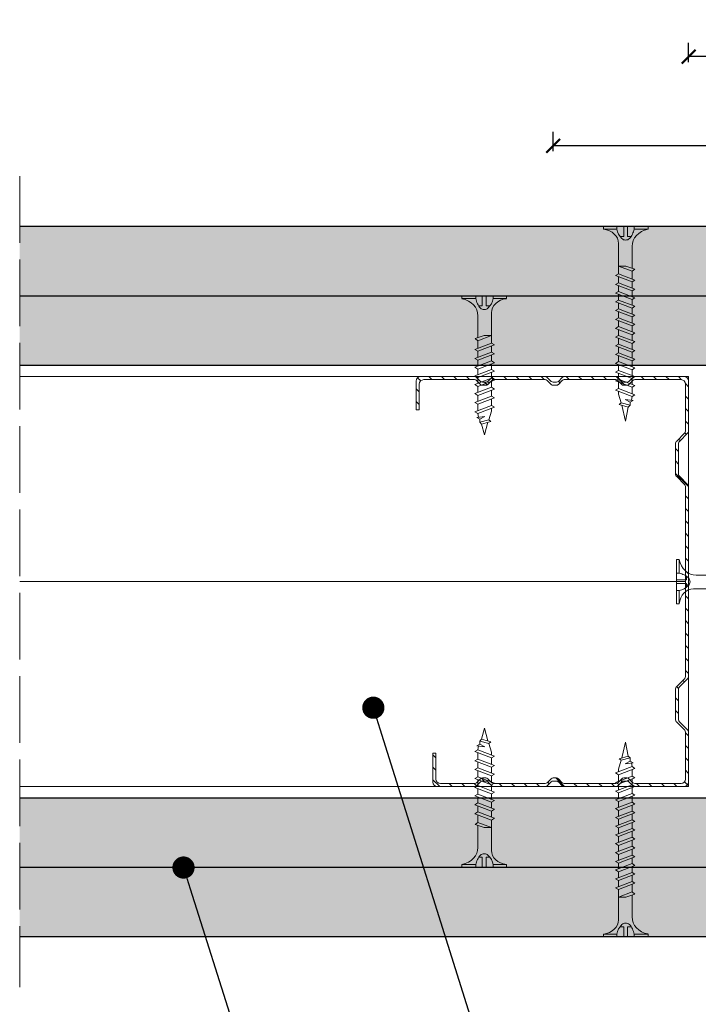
# Model space of a CAD drawing. Header units: millimetres. Extents: x 311 to 5395, y 1032 to 1644.
# Tile 10 of 30: x 1770 to 1892, y 1184 to 1361. Entities that reach past the tile are written whole.
import ezdxf
from ezdxf import colors
from ezdxf.entities.mleader import LeaderData, LeaderLine
from ezdxf.math import Vec2, Vec3

# ---------------------------------------------------------------- set-up
doc = ezdxf.new("R2010")
doc.units = ezdxf.units.MM
doc.linetypes.add('ACAD_ISO02W100', pattern=[15, 12, -3])
for name, color, linetype, lineweight in [('_ISOVER WELNA', 7, 'BATTING', 9), ('_RIGIPS AKCESORIA', 7, 'Continuous', 18), ('_RIGIPS G-K', 7, 'Continuous', 25), ('_RIGIPS PROFIL', 7, 'Continuous', 18), ('OPISY', 7, 'Continuous', 9), ('PRZERYWANA', 7, 'ACAD_ISO02W100', 9), ('WYMIARY', 7, 'Continuous', 25)]:
    doc.layers.add(name, color=color, linetype=linetype, lineweight=lineweight)
doc.styles.get("Standard").update_dxf_attribs({"font": 'arial.ttf'})
doc.linetypes.add('BATTING', pattern='A,0.00254,-2.54,[134,ltypeshp.shx,S=2.54,R=0,X=-2.54,Y=0],-5.08,[134,ltypeshp.shx,S=2.54,R=180,X=2.54,Y=0],-2.54', length=10.16254)
doc.dimstyles.new('ISO-25', dxfattribs={"dimtxt": 5, "dimasz": 2.5, "dimexe": 2.5, "dimexo": 0.625, "dimtad": 1, "dimtxsty": 'Standard', "dimblk": 'ARCHTICK', "dimcen": 2.5, "dimadec": 0, "dimazin": 0, "dimtfac": 1, "dimtmove": 0, "dimatfit": 3, "dimfxl": 1, "dimfxlon": 1, "dimarcsym": 0})
pattern_1 = [(315, (0, -194.8424), (3.367596, 1.122532), [0, -3.175])]
pattern_2 = [(315, (0, -196.6424), (3.367596, 1.122532), [0, -3.175])]

# ---------------------------------------------------------------- blocks, each defined once
blk = doc.blocks.new('TN 25')
at = {"layer": '_RIGIPS AKCESORIA'}
for p, q in [((0, -0.84), (0, 7.16)), ((0, 7.16), (0.46, 7.16)), ((0.46, 7.16), (0.46, 4.78)), ((0.46, 4.78), (0, 4.78)), ((1.77, 3.5), (1.77, 4.2)), ((3.02, 4.46), (8.47, 4.46)), ((7.12, 4.46), (7.12, 3.18)), ((8.03, 2.01), (7.12, 4.46)), ((8.47, 4.46), (8.79, 5)), ((9.61, 1.51), (8.47, 4.46)), ((8.79, 5), (9.93, 2.01)), ((9, 4.46), (10.1, 4.46)), ((10.1, 4.46), (10.41, 5)), ((11.23, 1.51), (10.1, 4.46)), ((10.41, 5), (11.56, 2.01)), ((10.62, 4.46), (11.67, 4.46)), ((11.67, 4.46), (11.99, 5)), ((12.81, 1.51), (11.67, 4.46)), ((11.99, 5), (13.14, 2.01)), ((12.2, 4.46), (13.21, 4.46)), ((13.21, 4.46), (13.52, 5)), ((14.34, 1.51), (13.21, 4.46)), ((13.52, 5), (14.67, 2.01)), ((13.73, 4.46), (14.8, 4.46)), ((14.8, 4.46), (15.12, 5)), ((15.94, 1.51), (14.8, 4.46)), ((15.12, 5), (16.26, 2.01)), ((15.33, 4.46), (16.42, 4.46)), ((16.42, 4.46), (16.73, 5)), ((17.55, 1.51), (16.42, 4.46)), ((16.73, 5), (17.88, 2.01)), ((16.94, 4.46), (17.99, 4.46)), ((17.99, 4.46), (18.31, 5)), ((19.13, 1.51), (17.99, 4.46)), ((18.31, 5), (19.45, 2.01)), ((18.52, 4.46), (19.68, 4.46)), ((19.68, 4.46), (20, 5)), ((20.82, 1.51), (19.68, 4.46)), ((20, 5), (21.14, 2.01)), ((20.21, 4.46), (20.7, 4.46)), ((20.7, 4.46), (22.28, 3.98)), ((22.28, 3.98), (22.56, 4.37)), ((22.7, 2.36), (22.28, 3.98)), ((22.56, 4.37), (23.03, 2.71)), ((22.71, 3.85), (25, 3.24)), ((0, 3.5), (1.77, 3.5)), ((0, 2.83), (1.77, 2.83)), ((1.77, 2.83), (1.77, 2.18)), ((7.49, 2.01), (3.55, 2.01)), ((7.12, 3.18), (7.65, 1.53)), ((7.65, 1.53), (8.03, 2.01)), ((9.41, 2.01), (8.03, 2.01)), ((9.93, 2.01), (9.61, 1.51)), ((11.04, 2.01), (9.93, 2.01)), ((11.56, 2.01), (11.23, 1.51)), ((12.61, 2.01), (11.56, 2.01)), ((13.14, 2.01), (12.81, 1.51)), ((14.15, 2.01), (13.14, 2.01)), ((14.67, 2.01), (14.34, 1.51)), ((15.74, 2.01), (14.67, 2.01)), ((16.26, 2.01), (15.94, 1.51)), ((17.36, 2.01), (16.26, 2.01)), ((17.88, 2.01), (17.55, 1.51)), ((18.93, 2.01), (17.88, 2.01)), ((19.45, 2.01), (19.13, 1.51)), ((19.45, 2.01), (20.62, 2.01)), ((21.14, 2.01), (20.82, 1.51)), ((21.14, 2.01), (21.81, 2.12)), ((21.85, 1.83), (21.67, 3.28)), ((21.67, 3.28), (22.14, 2.4)), ((22.14, 2.4), (21.85, 1.83)), ((22.7, 2.36), (22.14, 2.4)), ((23.03, 2.71), (22.7, 2.36)), ((25, 3.24), (23.03, 2.71)), ((0.46, 1.64), (0, 1.64)), ((0.46, -0.84), (0.46, 1.64)), ((0, -0.84), (0.46, -0.84))]:
    blk.add_line(p, q, dxfattribs=at)
for centre, major_axis, ratio, start_param, end_param in [((3.09, 7.67), (0.17, 3.2), 0.826134, 1.773653, 3.180586), ((-0.04, 0.9), (0, 3.93), 0.848176, -0.720942, -0.151112), ((1.66, 3.18), (0, 0.895), 0.848176, -1.552777, -0.720942), ((3.37, -1.57), (0.28, 3.57), 0.832181, 0.035984, 1.430787), ((-2.73, 15.91), (0, 14.76), 0.848176, 3.399396, 3.475072), ((0.59, 4.62), (0, 2.81), 0.848176, 3.475072, 3.862535), ((1.66, 3.18), (0, 0.895), 0.848176, 3.862535, 4.730408)]:
    blk.add_ellipse(centre, major_axis=major_axis, ratio=ratio, start_param=start_param, end_param=end_param, dxfattribs=at)
blk = doc.blocks.new('CW 75 ULTRASTIL')
h = blk.add_hatch()
h.set_pattern_fill('ANSI31', color=256, scale=0.5, style=0)
h.paths.add_polyline_path([(106.07, 103.31, -0.414214), (106.87, 104.11), (115.19, 104.11, -0.198912), (115.55, 103.96), (116.25, 103.25, 0.198912), (116.61, 103.11), (117.19, 103.11, 0.198912), (117.55, 103.25), (118.25, 103.96, -0.198912), (118.61, 104.11), (127.89, 104.11, -0.198912), (128.25, 103.96), (128.95, 103.25, 0.198912), (129.31, 103.11), (129.89, 103.11, 0.198912), (130.25, 103.25), (130.95, 103.96, -0.198912), (131.31, 104.11), (140.59, 104.11, -0.198912), (140.95, 103.96), (141.65, 103.25, 0.198912), (142.01, 103.11), (142.59, 103.11, 0.198912), (142.95, 103.25), (143.65, 103.96, -0.198912), (144.01, 104.11), (153.17, 104.11, -0.414214), (153.97, 103.31), (153.97, 98.66), (154.52, 98.66), (154.52, 103.86, 0.414214), (153.72, 104.66), (144.01, 104.66, 0.198912), (143.65, 104.51), (142.95, 103.8, -0.198912), (142.59, 103.66), (142.01, 103.66, -0.198912), (141.65, 103.8), (140.95, 104.51, 0.198912), (140.59, 104.66), (131.31, 104.66, 0.198912), (130.95, 104.51), (130.25, 103.8, -0.198912), (129.89, 103.66), (129.31, 103.66, -0.198912), (128.95, 103.8), (128.25, 104.51, 0.198912), (127.89, 104.66), (118.61, 104.66, 0.198912), (118.25, 104.51), (117.55, 103.8, -0.198912), (117.19, 103.66), (116.61, 103.66, -0.198912), (116.25, 103.8), (115.55, 104.51, 0.198912), (115.19, 104.66), (106.32, 104.66, 0.414214), (105.52, 103.86), (105.52, 94.86, 0.198912), (105.67, 94.51), (107.17, 93, -0.198912), (107.32, 92.65), (107.32, 87.06, -0.198912), (107.17, 86.71), (105.67, 85.2, 0.198912), (105.52, 84.85), (105.52, 50.66, 0.198912), (105.67, 50.31), (107.17, 48.8, -0.198912), (107.32, 48.45), (107.32, 42.86, -0.198912), (107.17, 42.51), (105.67, 41, 0.198912), (105.52, 40.65), (105.52, 31.66, 0.414214), (106.32, 30.86), (115.19, 30.86, 0.198912), (115.55, 31), (116.25, 31.71, -0.198912), (116.61, 31.86), (117.19, 31.86, -0.198912), (117.55, 31.71), (118.25, 31, 0.198912), (118.61, 30.86), (127.89, 30.86, 0.198912), (128.25, 31), (128.95, 31.71, -0.198912), (129.31, 31.86), (129.89, 31.86, -0.198912), (130.25, 31.71), (130.95, 31, 0.198912), (131.31, 30.86), (140.59, 30.86, 0.198912), (140.95, 31), (141.65, 31.71, -0.198912), (142.01, 31.86), (142.59, 31.86, -0.198912), (142.95, 31.71), (143.65, 31, 0.198912), (144.01, 30.86), (150.72, 30.86, 0.414214), (151.52, 31.66), (151.52, 36.86), (150.97, 36.86), (150.97, 32.21, -0.414214), (150.17, 31.41), (144.01, 31.41, -0.198912), (143.65, 31.55), (142.95, 32.26, 0.198912), (142.59, 32.41), (142.01, 32.41, 0.198912), (141.65, 32.26), (140.95, 31.55, -0.198912), (140.59, 31.41), (131.31, 31.41, -0.198912), (130.95, 31.55), (130.25, 32.26, 0.198912), (129.89, 32.41), (129.31, 32.41, 0.198912), (128.95, 32.26), (128.25, 31.55, -0.198912), (127.89, 31.41), (118.61, 31.41, -0.198912), (118.25, 31.55), (117.55, 32.26, 0.198912), (117.19, 32.41), (116.61, 32.41, 0.198912), (116.25, 32.26), (115.55, 31.55, -0.198912), (115.19, 31.41), (106.87, 31.41, -0.414214), (106.07, 32.21), (106.07, 40.65, -0.198912), (106.22, 41), (107.72, 42.51, 0.198912), (107.87, 42.86), (107.87, 48.45, 0.198912), (107.72, 48.8), (106.22, 50.31, -0.198912), (106.07, 50.66), (106.07, 84.85, -0.198912), (106.22, 85.2), (107.72, 86.71, 0.198912), (107.87, 87.06), (107.87, 92.65, 0.198912), (107.72, 93), (106.22, 94.51, -0.198912), (106.07, 94.86)])
at = {"layer": '_RIGIPS PROFIL'}
for p, q in [((115.19, 104.66), (106.32, 104.66)), ((127.89, 104.66), (118.61, 104.66)), ((131.31, 104.66), (140.59, 104.66)), ((153.72, 104.66), (144.01, 104.66)), ((105.52, 103.86), (105.52, 94.86)), ((106.07, 103.31), (106.07, 94.86)), ((115.19, 104.11), (106.87, 104.11)), ((115.55, 104.51), (116.25, 103.8)), ((115.55, 103.96), (116.25, 103.25)), ((117.19, 103.66), (116.61, 103.66)), ((117.19, 103.11), (116.61, 103.11)), ((118.25, 104.51), (117.55, 103.8)), ((118.25, 103.96), (117.55, 103.25)), ((127.89, 104.11), (118.61, 104.11)), ((128.25, 104.51), (128.95, 103.8)), ((128.25, 103.96), (128.95, 103.25)), ((129.89, 103.66), (129.31, 103.66)), ((129.89, 103.11), (129.31, 103.11)), ((130.95, 104.51), (130.25, 103.8)), ((130.95, 103.96), (130.25, 103.25)), ((131.31, 104.11), (140.59, 104.11)), ((140.95, 104.51), (141.65, 103.8)), ((140.95, 103.96), (141.65, 103.25)), ((142.59, 103.66), (142.01, 103.66)), ((142.59, 103.11), (142.01, 103.11)), ((143.65, 104.51), (142.95, 103.8)), ((143.65, 103.96), (142.95, 103.25)), ((153.17, 104.11), (144.01, 104.11)), ((153.97, 98.66), (153.97, 103.31)), ((154.52, 98.66), (154.52, 103.86)), ((153.97, 98.66), (154.52, 98.66)), ((107.17, 93), (105.67, 94.51)), ((107.72, 93), (106.22, 94.51)), ((107.32, 92.65), (107.32, 87.06)), ((107.87, 92.65), (107.87, 87.06)), ((107.17, 86.71), (105.67, 85.2)), ((107.72, 86.71), (106.22, 85.2)), ((105.52, 84.85), (105.52, 50.66)), ((106.07, 84.85), (106.07, 50.66)), ((107.17, 48.8), (105.67, 50.31)), ((107.72, 48.8), (106.22, 50.31)), ((107.32, 42.86), (107.32, 48.45)), ((107.87, 42.86), (107.87, 48.45)), ((107.17, 42.51), (105.67, 41)), ((107.72, 42.51), (106.22, 41)), ((105.52, 31.66), (105.52, 40.65)), ((106.07, 32.21), (106.07, 40.65)), ((150.97, 36.86), (150.97, 32.21)), ((150.97, 36.86), (151.52, 36.86)), ((151.52, 36.86), (151.52, 31.66)), ((115.55, 31.55), (116.25, 32.26)), ((117.19, 32.41), (116.61, 32.41)), ((118.25, 31.55), (117.55, 32.26)), ((128.25, 31.55), (128.95, 32.26)), ((129.89, 32.41), (129.31, 32.41)), ((130.95, 31.55), (130.25, 32.26)), ((140.95, 31.55), (141.65, 32.26)), ((142.59, 32.41), (142.01, 32.41)), ((143.65, 31.55), (142.95, 32.26)), ((115.19, 30.86), (106.32, 30.86)), ((115.19, 31.41), (106.87, 31.41)), ((115.55, 31), (116.25, 31.71)), ((117.19, 31.86), (116.61, 31.86)), ((118.25, 31), (117.55, 31.71)), ((127.89, 31.41), (118.61, 31.41)), ((127.89, 30.86), (118.61, 30.86)), ((128.25, 31), (128.95, 31.71)), ((129.89, 31.86), (129.31, 31.86)), ((130.95, 31), (130.25, 31.71)), ((131.31, 31.41), (140.59, 31.41)), ((131.31, 30.86), (140.59, 30.86)), ((140.95, 31), (141.65, 31.71)), ((142.59, 31.86), (142.01, 31.86)), ((143.65, 31), (142.95, 31.71)), ((150.17, 31.41), (144.01, 31.41)), ((150.72, 30.86), (144.01, 30.86))]:
    blk.add_line(p, q, dxfattribs=at)
for centre, radius, start, end in [((106.32, 103.86), 0.8, 90, 180), ((115.19, 104.16), 0.5, 45, 90), ((118.61, 104.16), 0.5, 90, 135), ((127.89, 104.16), 0.5, 45, 90), ((131.31, 104.16), 0.5, 90, 135), ((140.59, 104.16), 0.5, 45, 90), ((144.01, 104.16), 0.5, 90, 135), ((153.72, 103.86), 0.8, 0, 90), ((106.87, 103.31), 0.8, 90, 180), ((115.19, 103.61), 0.5, 45, 90), ((116.61, 104.16), 0.5, 225, 270), ((116.61, 103.61), 0.5, 225, 270), ((117.19, 104.16), 0.5, 270, 315), ((117.19, 103.61), 0.5, 270, 315), ((118.61, 103.61), 0.5, 90, 135), ((127.89, 103.61), 0.5, 45, 90), ((129.31, 104.16), 0.5, 225, 270), ((129.31, 103.61), 0.5, 225, 270), ((129.89, 104.16), 0.5, 270, 315), ((129.89, 103.61), 0.5, 270, 315), ((131.31, 103.61), 0.5, 90, 135), ((140.59, 103.61), 0.5, 45, 90), ((142.01, 104.16), 0.5, 225, 270), ((142.01, 103.61), 0.5, 225, 270), ((142.59, 104.16), 0.5, 270, 315), ((142.59, 103.61), 0.5, 270, 315), ((144.01, 103.61), 0.5, 90, 135), ((153.17, 103.31), 0.8, 0, 90), ((106.02, 94.86), 0.5, 180, 225), ((106.57, 94.86), 0.5, 180, 225), ((106.82, 92.65), 0.5, 0, 45), ((107.37, 92.65), 0.5, 0, 45), ((106.82, 87.06), 0.5, 315, 0), ((107.37, 87.06), 0.5, 315, 0), ((106.02, 84.85), 0.5, 135, 180), ((106.57, 84.85), 0.5, 135, 180), ((106.02, 50.66), 0.5, 180, 225), ((106.57, 50.66), 0.5, 180, 225), ((106.82, 48.45), 0.5, 0, 45), ((107.37, 48.45), 0.5, 0, 45), ((106.82, 42.86), 0.5, 315, 0), ((107.37, 42.86), 0.5, 315, 0), ((106.02, 40.65), 0.5, 135, 180), ((106.57, 40.65), 0.5, 135, 180), ((106.87, 32.21), 0.8, 180, 270), ((116.61, 31.91), 0.5, 90, 135), ((117.19, 31.91), 0.5, 45, 90), ((129.31, 31.91), 0.5, 90, 135), ((129.89, 31.91), 0.5, 45, 90), ((142.01, 31.91), 0.5, 90, 135), ((142.59, 31.91), 0.5, 45, 90), ((150.17, 32.21), 0.8, 270, 0), ((106.32, 31.66), 0.8, 180, 270), ((115.19, 31.91), 0.5, 270, 315), ((115.19, 31.36), 0.5, 270, 315), ((116.61, 31.36), 0.5, 90, 135), ((117.19, 31.36), 0.5, 45, 90), ((118.61, 31.91), 0.5, 225, 270), ((118.61, 31.36), 0.5, 225, 270), ((127.89, 31.91), 0.5, 270, 315), ((127.89, 31.36), 0.5, 270, 315), ((129.31, 31.36), 0.5, 90, 135), ((129.89, 31.36), 0.5, 45, 90), ((131.31, 31.91), 0.5, 225, 270), ((131.31, 31.36), 0.5, 225, 270), ((140.59, 31.91), 0.5, 270, 315), ((140.59, 31.36), 0.5, 270, 315), ((142.01, 31.36), 0.5, 90, 135), ((142.59, 31.36), 0.5, 45, 90), ((144.01, 31.91), 0.5, 225, 270), ((144.01, 31.36), 0.5, 225, 270), ((150.72, 31.66), 0.8, 270, 0)]:
    blk.add_arc(centre, radius, start, end, dxfattribs=at)
blk = doc.blocks.new('TN 35')
at = {"layer": '_RIGIPS AKCESORIA'}
for p, q in [((0, -0.84), (0, 7.16)), ((0, 7.16), (0.46, 7.16)), ((0.46, 7.16), (0.46, 4.78)), ((0.46, 4.78), (0, 4.78)), ((1.77, 3.5), (1.77, 4.2)), ((3.02, 4.46), (8.47, 4.46)), ((7.12, 4.46), (7.12, 3.18)), ((8.03, 2.01), (7.12, 4.46)), ((8.47, 4.46), (8.79, 5)), ((9.61, 1.51), (8.47, 4.46)), ((8.79, 5), (9.93, 2.01)), ((9, 4.46), (10.1, 4.46)), ((10.1, 4.46), (10.41, 5)), ((11.23, 1.51), (10.1, 4.46)), ((10.41, 5), (11.56, 2.01)), ((10.62, 4.46), (11.67, 4.46)), ((11.67, 4.46), (11.99, 5)), ((12.81, 1.51), (11.67, 4.46)), ((11.99, 5), (13.14, 2.01)), ((12.2, 4.46), (13.21, 4.46)), ((13.21, 4.46), (13.52, 5)), ((14.34, 1.51), (13.21, 4.46)), ((13.52, 5), (14.67, 2.01)), ((13.73, 4.46), (14.8, 4.46)), ((14.8, 4.46), (15.12, 5)), ((15.94, 1.51), (14.8, 4.46)), ((15.12, 5), (16.26, 2.01)), ((15.33, 4.46), (16.42, 4.46)), ((16.42, 4.46), (16.73, 5)), ((17.55, 1.51), (16.42, 4.46)), ((16.73, 5), (17.88, 2.01)), ((16.94, 4.46), (17.99, 4.46)), ((17.99, 4.46), (18.31, 5)), ((19.13, 1.51), (17.99, 4.46)), ((18.31, 5), (19.45, 2.01)), ((18.52, 4.46), (19.57, 4.46)), ((19.57, 4.46), (19.88, 5)), ((20.7, 1.51), (19.57, 4.46)), ((19.88, 5), (21.03, 2.01)), ((20.09, 4.46), (21.14, 4.46)), ((21.14, 4.46), (21.46, 5)), ((22.28, 1.51), (21.14, 4.46)), ((21.46, 5), (22.6, 2.01)), ((21.67, 4.46), (22.72, 4.46)), ((22.72, 4.46), (23.03, 5)), ((23.85, 1.51), (22.72, 4.46)), ((23.03, 5), (24.18, 2.01)), ((23.24, 4.46), (24.29, 4.46)), ((24.29, 4.46), (24.61, 5)), ((25.43, 1.51), (24.29, 4.46)), ((24.61, 5), (25.75, 2.01)), ((24.81, 4.46), (25.87, 4.46)), ((25.87, 4.46), (26.18, 5)), ((27, 1.51), (25.87, 4.46)), ((26.18, 5), (27.33, 2.01)), ((26.39, 4.46), (27.44, 4.46)), ((27.44, 4.46), (27.76, 5)), ((28.58, 1.51), (27.44, 4.46)), ((27.76, 5), (28.9, 2.01)), ((27.96, 4.46), (29.13, 4.46)), ((29.13, 4.46), (29.45, 5)), ((30.27, 1.51), (29.13, 4.46)), ((29.45, 5), (30.59, 2.01)), ((29.65, 4.46), (30.15, 4.46)), ((30.15, 4.46), (31.73, 3.98)), ((31.73, 3.98), (32.01, 4.37)), ((32.15, 2.36), (31.73, 3.98)), ((32.01, 4.37), (32.48, 2.71)), ((32.16, 3.85), (35, 3.24)), ((0, 3.5), (1.77, 3.5)), ((0, 2.83), (1.77, 2.83)), ((1.77, 2.83), (1.77, 2.18)), ((7.49, 2.01), (3.55, 2.01)), ((7.12, 3.18), (7.65, 1.53)), ((7.65, 1.53), (8.03, 2.01)), ((9.41, 2.01), (8.03, 2.01)), ((9.93, 2.01), (9.61, 1.51)), ((11.04, 2.01), (9.93, 2.01)), ((11.56, 2.01), (11.23, 1.51)), ((12.61, 2.01), (11.56, 2.01)), ((13.14, 2.01), (12.81, 1.51)), ((14.15, 2.01), (13.14, 2.01)), ((14.67, 2.01), (14.34, 1.51)), ((15.74, 2.01), (14.67, 2.01)), ((16.26, 2.01), (15.94, 1.51)), ((17.36, 2.01), (16.26, 2.01)), ((17.88, 2.01), (17.55, 1.51)), ((18.93, 2.01), (17.84, 2.01)), ((19.45, 2.01), (19.13, 1.51)), ((20.51, 2.01), (19.41, 2.01)), ((21.03, 2.01), (20.7, 1.51)), ((22.08, 2.01), (20.99, 2.01)), ((22.6, 2.01), (22.28, 1.51)), ((23.66, 2.01), (22.56, 2.01)), ((24.18, 2.01), (23.85, 1.51)), ((25.23, 2.01), (24.14, 2.01)), ((25.75, 2.01), (25.43, 1.51)), ((26.81, 2.01), (25.71, 2.01)), ((27.33, 2.01), (27, 1.51)), ((28.38, 2.01), (27.33, 2.01)), ((28.9, 2.01), (28.58, 1.51)), ((28.9, 2.01), (30.07, 2.01)), ((30.59, 2.01), (30.27, 1.51)), ((30.59, 2.01), (31.26, 2.12)), ((31.3, 1.83), (31.12, 3.28)), ((31.12, 3.28), (31.59, 2.4)), ((31.59, 2.4), (31.3, 1.83)), ((32.15, 2.36), (31.59, 2.4)), ((32.48, 2.71), (32.15, 2.36)), ((35, 3.24), (32.48, 2.71)), ((0.46, 1.64), (0, 1.64)), ((0.46, -0.84), (0.46, 1.64)), ((0, -0.84), (0.46, -0.84))]:
    blk.add_line(p, q, dxfattribs=at)
for centre, major_axis, ratio, start_param, end_param in [((3.09, 7.67), (0.17, 3.2), 0.826134, 1.773653, 3.180586), ((-0.04, 0.9), (0, 3.93), 0.848176, -0.720942, -0.151112), ((1.66, 3.18), (0, 0.895), 0.848176, -1.552777, -0.720942), ((3.37, -1.57), (0.28, 3.57), 0.832181, 0.035984, 1.430787), ((-2.73, 15.91), (0, 14.76), 0.848176, 3.399396, 3.475072), ((0.59, 4.62), (0, 2.81), 0.848176, 3.475072, 3.862535), ((1.66, 3.18), (0, 0.895), 0.848176, 3.862535, 4.730408)]:
    blk.add_ellipse(centre, major_axis=major_axis, ratio=ratio, start_param=start_param, end_param=end_param, dxfattribs=at)
blk = doc.blocks.new('_ArchTick')
at = {"color": 0, "linetype": 'ByBlock', "const_width": 0.15}
blk.add_lwpolyline([(-0.5, -0.5), (0.5, 0.5)], dxfattribs=at)
blk = doc.blocks.new('*D21')
at = {"layer": 'Defpoints', "color": 0, "transparency": 16777216}
for p in [(1890.63, 1354.53), (1910.63, 1298.93), (1890.63, 1296.93)]:
    blk.add_point(p, dxfattribs=at)
at = {"layer": 'WYMIARY', "color": 0, "lineweight": -2, "transparency": 16777216}
for p, q in [((1890.63, 1353.53), (1890.63, 1357.03)), ((1910.63, 1353.53), (1910.63, 1357.03)), ((1910.63, 1354.53), (1890.63, 1354.53))]:
    blk.add_line(p, q, dxfattribs=at)
at = {"layer": 'WYMIARY', "color": 0, "lineweight": -2, "transparency": 16777216, "xscale": 2.5, "yscale": 2.5, "zscale": 2.5, "rotation": 180}
blk.add_blockref('_ArchTick', (1890.63, 1354.53), dxfattribs=at)
at = {"layer": 'WYMIARY', "color": 0, "lineweight": -2, "transparency": 16777216, "xscale": 2.5, "yscale": 2.5, "zscale": 2.5}
blk.add_blockref('_ArchTick', (1910.63, 1354.53), dxfattribs=at)
at = {"layer": 'WYMIARY', "color": 0, "transparency": 16777216, "insert": (1900.63, 1357.71), "char_height": 5, "attachment_point": 5}
blk.add_mtext('≤20', dxfattribs=at)
blk = doc.blocks.new('_Dot')
at = {"color": 0, "linetype": 'ByBlock', "lineweight": -2}
blk.add_line((-0.5, 0), (-1, 0), dxfattribs=at)
at = {"color": 0, "linetype": 'ByBlock', "const_width": 0.5}
blk.add_lwpolyline([(-0.25, 0, 1), (0.25, 0, 1)], format="xyb", close=True, dxfattribs=at)
blk = doc.blocks.new('*D27')
at = {"layer": 'Defpoints', "color": 0, "transparency": 16777216}
for p in [(1866.26, 1338.49), (1993.13, 1323.93), (1866.26, 1296.43)]:
    blk.add_point(p, dxfattribs=at)
at = {"layer": 'WYMIARY', "color": 0, "lineweight": -2, "transparency": 16777216}
for p, q in [((1866.26, 1337.49), (1866.26, 1340.99)), ((1993.13, 1337.49), (1993.13, 1340.99)), ((1993.13, 1338.49), (1866.26, 1338.49))]:
    blk.add_line(p, q, dxfattribs=at)
at = {"layer": 'WYMIARY', "color": 0, "lineweight": -2, "transparency": 16777216, "xscale": 2.5, "yscale": 2.5, "zscale": 2.5, "rotation": 180}
blk.add_blockref('_ArchTick', (1866.26, 1338.49), dxfattribs=at)
at = {"layer": 'WYMIARY', "color": 0, "lineweight": -2, "transparency": 16777216, "xscale": 2.5, "yscale": 2.5, "zscale": 2.5}
blk.add_blockref('_ArchTick', (1993.13, 1338.49), dxfattribs=at)
at = {"layer": 'WYMIARY', "color": 0, "transparency": 16777216, "insert": (1929.69, 1341.67), "char_height": 5, "attachment_point": 5}
blk.add_mtext('≤150', dxfattribs=at)

msp = doc.modelspace()

# ---------------------------------------------------------------- hatches: boundary and pattern name
at = {"layer": '_RIGIPS G-K'}
h = msp.add_hatch(dxfattribs=at)
h.set_pattern_fill('DOTS', color=256, scale=2, angle=-45, style=0)
h.set_pattern_definition(pattern_1)
h.paths.add_polyline_path([(1993.128, 1323.933), (1770.275, 1323.933), (1770.275, 1311.433), (1993.128, 1311.433)])
h.paths.add_polyline_path([(2185.982, 1323.933), (2013.128, 1323.933), (2013.128, 1311.433), (2185.982, 1311.433)])
h = msp.add_hatch(dxfattribs=at)
h.set_pattern_fill('DOTS', color=256, scale=2, angle=-45, style=0)
h.set_pattern_definition(pattern_1)
h.paths.add_polyline_path([(2185.982, 1311.433), (1963.128, 1311.433), (1963.128, 1298.933), (2185.982, 1298.933)])
h.paths.add_polyline_path([(1943.128, 1311.433), (1770.275, 1311.433), (1770.275, 1298.933), (1943.128, 1298.933)])
h = msp.add_hatch(dxfattribs=at)
h.set_pattern_fill('DOTS', color=256, scale=2, angle=-45, style=0)
h.set_pattern_definition(pattern_2)
h.paths.add_polyline_path([(2185.982, 1221.133), (2013.128, 1221.133), (2013.128, 1208.633), (2185.982, 1208.633)])
h.paths.add_polyline_path([(1993.128, 1221.133), (1770.275, 1221.133), (1770.275, 1208.633), (1993.128, 1208.633)])
h = msp.add_hatch(dxfattribs=at)
h.set_pattern_fill('DOTS', color=256, scale=2, angle=-45, style=0)
h.set_pattern_definition(pattern_2)
h.paths.add_polyline_path([(1943.128, 1208.633), (1770.275, 1208.633), (1770.275, 1196.133), (1943.128, 1196.133)])
h.paths.add_polyline_path([(2185.982, 1208.633), (1963.128, 1208.633), (1963.128, 1196.133), (2185.982, 1196.133)])

# ---------------------------------------------------------------- linework, layer by layer
at = {"layer": '_ISOVER WELNA', "ltscale": 3.6}
msp.add_line((1890.078, 1260.033), (1770.275, 1260.033), dxfattribs=at)
at = {"layer": '_RIGIPS G-K'}
for p, q in [((1993.128, 1323.933), (1770.275, 1323.933)), ((2185.982, 1311.433), (1770.275, 1311.433)), ((2185.982, 1298.933), (1770.275, 1298.933)), ((1770.275, 1221.133), (2185.982, 1221.133)), ((1770.275, 1208.633), (2185.982, 1208.633)), ((1770.275, 1196.133), (1943.128, 1196.133))]:
    msp.add_line(p, q, dxfattribs=at)
at = {"layer": '_RIGIPS PROFIL'}
for p, q in [((1890.628, 1296.933), (1770.275, 1296.933)), ((1890.628, 1296.933), (1890.628, 1223.133)), ((1890.628, 1223.133), (1770.275, 1223.133))]:
    msp.add_line(p, q, dxfattribs=at)
at = {"layer": 'PRZERYWANA'}
msp.add_line((1770.275, 1333.033), (1770.275, 1187.033), dxfattribs=at)

# ---------------------------------------------------------------- block references
at = {"layer": '_RIGIPS AKCESORIA', "xscale": -1}
for name, p, rotation in [('TN 35', (1882.49, 1323.933), 90), ('TN 25', (1888.47, 1263.198), 180), ('TN 25', (1850.684, 1208.633), 270)]:
    msp.add_blockref(name, p, dxfattribs=dict(at, rotation=rotation))
at = {"layer": '_RIGIPS AKCESORIA'}
for name, p, rotation in [('TN 25', (1850.684, 1311.433), 270), ('TN 35', (1882.49, 1196.133), 90)]:
    msp.add_blockref(name, p, dxfattribs=dict(at, rotation=rotation))
at = {"layer": '_RIGIPS PROFIL', "xscale": -1}
msp.add_blockref('CW 75 ULTRASTIL', (1996.148, 1192.276), dxfattribs=at)

# ---------------------------------------------------------------- dimensions: what is measured, and where the dimension line sits
at = {"layer": 'WYMIARY'}
for base, p1, p2, text, picture, middle in [((1890.628, 1354.532), (1910.628, 1298.933), (1890.628, 1296.933), '≤20', '*D21', (1900.628, 1357.71)), ((1866.255, 1338.488), (1993.128, 1323.933), (1866.255, 1296.433), '≤150', '*D27', (1929.692, 1341.666))]:
    dim = msp.add_linear_dim(base=base, p1=p1, p2=p2, text=text, dimstyle='ISO-25', dxfattribs=at)
    dim.commit()
    dim.dimension.update_dxf_attribs({"geometry": picture, "text_midpoint": middle})

# ---------------------------------------------------------------- leaders
at = {"layer": 'OPISY'}
ml = msp.add_multileader_mtext('Standard', dxfattribs=at)
ml.set_content('4', color=256)
ml.set_leader_properties()
ml.set_arrow_properties(name='DOT')
ml.build(insert=Vec2(0, 0))
ctx = ml.context
ctx.base_point, ctx.char_height, ctx.landing_gap_size, ctx.plane_origin = Vec3(1876.894, 1151.224), 10, 4, Vec3(1684.305, 1007.564)
notes = []
notes.append((ctx, [(0, (1, 1, 0), (1860.894, 1151.224), (1, 0), 16, [(0, [(1833.907, 1237.335)], 0, [])])]))
ctx.mtext.insert, ctx.mtext.flow_direction = Vec3(1880.894, 1157.224), 5
ml = msp.add_multileader_mtext('Standard', dxfattribs=at)
ml.set_content('1', color=256)
ml.set_leader_properties()
ml.set_arrow_properties(name='DOT')
ml.build(insert=Vec2(0, 0))
ctx = ml.context
ctx.base_point, ctx.char_height, ctx.landing_gap_size, ctx.plane_origin = Vec3(1833.901, 1151.224), 10, 4, Vec3(1641.312, 1007.564)
notes.append((ctx, [(0, (1, 1, 0), (1817.901, 1151.224), (1, 0), 16, [(0, [(1799.75, 1208.562)], 0, [])])]))
ctx.mtext.insert, ctx.mtext.flow_direction = Vec3(1837.901, 1157.224), 5
for ctx, leaders in notes:
    for number, flags, end, landing, length, lines in leaders:
        leader = LeaderData()
        leader.index, (leader.has_last_leader_line, leader.has_dogleg_vector, leader.attachment_direction) = number, flags
        leader.last_leader_point, leader.dogleg_vector, leader.dogleg_length = Vec3(end), Vec3(landing), length
        for number, points, colour, breaks in lines:
            line = LeaderLine()
            line.index, line.vertices, line.color, line.breaks = number, Vec3.list(points), colors.encode_raw_color(colour), breaks
            leader.lines.append(line)
        ctx.leaders.append(leader)

doc.saveas('drawing.dxf')
